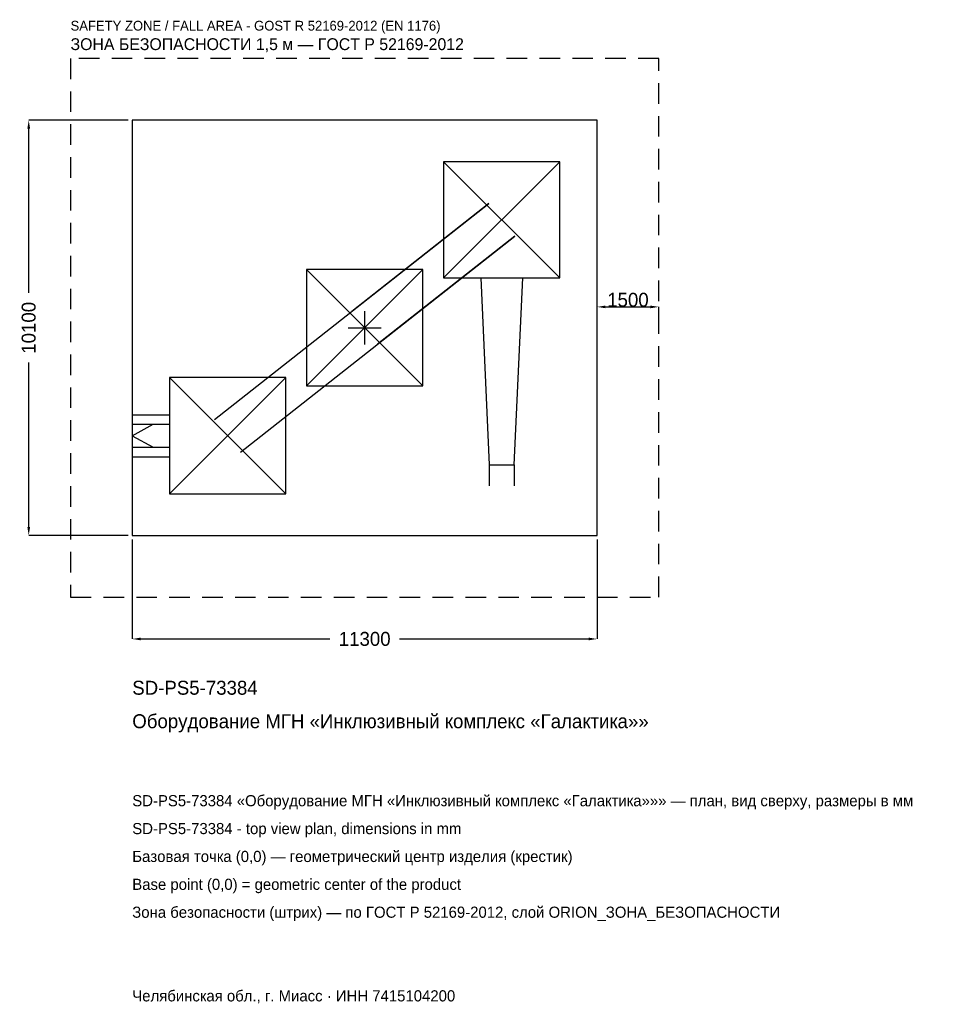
# Model space of a CAD drawing. Header units: metres. Extents: x -8386 to 14115, y -16451 to 7493.
import ezdxf

# ---------------------------------------------------------------- set-up
doc = ezdxf.new("R2010")
doc.units = ezdxf.units.M
doc.linetypes.add('DASHED', pattern=[800, 500, -300])
for name, color, linetype in [('ORION_ДАННЫЕ', 3, 'Continuous'), ('ORION_ЗОНА_БЕЗОПАСНОСТИ', 1, 'Continuous'), ('ORION_КОНТУР', 7, 'Continuous'), ('ORION_РАЗМЕРЫ', 8, 'Continuous')]:
    doc.layers.add(name, color=color, linetype=linetype)
doc.dimstyles.new('ORION', dxfattribs={"dimtxt": 339, "dimasz": 203.4, "dimexe": 1.25, "dimexo": 101.7, "dimtad": 1, "dimdec": 0, "dimcen": 2.5, "dimazin": 3, "dimtfac": 1, "dimtmove": 0, "dimatfit": 3, "dimarcsym": 0})

# ---------------------------------------------------------------- blocks, each defined once
blk = doc.blocks.new('_CLOSEDFILLED')
at = {"color": 0, "linetype": 'BYBLOCK'}
blk.add_solid([(-1, 0.16), (0, 0), (-1, -0.16)], dxfattribs=at)
blk = doc.blocks.new('*D1')
for p, q in [((-5650, -5151.7), (-5650, -7567)), ((5650, -5151.7), (5650, -7567)), ((-5446.6, -7567), (-847.5, -7567)), ((847.5, -7567), (5446.6, -7567))]:
    blk.add_line(p, q)
at = {"layer": 'Defpoints'}
for p in [(-5650, -5050), (5650, -5050), (-5650, -7567)]:
    blk.add_point(p, dxfattribs=at)
at = {"layer": 'ORION_РАЗМЕРЫ', "xscale": 203.4, "yscale": 203.4, "rotation": 180}
blk.add_blockref('_CLOSEDFILLED', (-5650, -7567), dxfattribs=at)
at = {"layer": 'ORION_РАЗМЕРЫ', "xscale": 203.4, "yscale": 203.4}
blk.add_blockref('_CLOSEDFILLED', (5650, -7567), dxfattribs=at)
at = {"layer": 'ORION_РАЗМЕРЫ', "insert": (0, -7567), "char_height": 339, "attachment_point": 5}
blk.add_mtext('11300', dxfattribs=at)
blk = doc.blocks.new('*D2')
for p, q in [((-5751.7, 5050), (-8167, 5050)), ((-8167, 847.5), (-8167, 4846.6)), ((-8167, -4846.6), (-8167, -847.5)), ((-5751.7, -5050), (-8167, -5050))]:
    blk.add_line(p, q)
at = {"layer": 'Defpoints'}
for p in [(-5650, 5050), (-8167, -5050), (-5650, -5050)]:
    blk.add_point(p, dxfattribs=at)
at = {"layer": 'ORION_РАЗМЕРЫ', "xscale": 203.4, "yscale": 203.4}
for p, rotation in [((-8167, 5050), 90), ((-8167, -5050), 270)]:
    blk.add_blockref('_CLOSEDFILLED', p, dxfattribs=dict(at, rotation=rotation))
at = {"layer": 'ORION_РАЗМЕРЫ', "insert": (-8167, 0), "char_height": 339, "attachment_point": 5, "rotation": 90}
blk.add_mtext('10100', dxfattribs=at)
blk = doc.blocks.new('ОРИОН SD-PS5-73384 Оборудование МГН Инклюзивный комплекс Галактика')
at = {"layer": 'ORION_ЗОНА_БЕЗОПАСНОСТИ', "linetype": 'DASHED'}
blk.add_lwpolyline([(-7150, -6550), (7150, -6550), (7150, 6550), (-7150, 6550)], close=True, dxfattribs=at)
at = {"layer": 'ORION_КОНТУР'}
for p, q in [((1918, 1212), (4746, 4040)), ((1918, 4040), (4746, 1212)), ((-3647.1, -2226.2), (3016.9, 3025.8)), ((3016.9, 3025.8), (-315.1, 399.8)), ((-3016.9, -3025.8), (3647.1, 2226.2)), ((3647.1, 2226.2), (315.1, -399.8)), ((-1414, -1414), (1414, 1414)), ((-1414, 1414), (1414, -1414)), ((-4746, -4040), (-1918, -1212)), ((-4746, -1212), (-1918, -4040)), ((-5650, -2117), (-4746, -2117)), ((-5650, -2346), (-4746, -2346)), ((-5650, -2626), (-5141, -2346)), ((-5650, -2626), (-5141, -2906)), ((-5650, -2906), (-4746, -2906)), ((-5650, -3135), (-4746, -3135)), ((3026.6, -3333), (3026.6, -3842)), ((3637.4, -3333), (3637.4, -3842))]:
    blk.add_line(p, q, dxfattribs=at)
for points in [[(-5650, -5050), (5650, -5050), (5650, 5050), (-5650, 5050)], [(1918, 1212), (4746, 1212), (4746, 4040), (1918, 4040)], [(-1414, -1414), (1414, -1414), (1414, 1414), (-1414, 1414)], [(-4746, -4040), (-1918, -4040), (-1918, -1212), (-4746, -1212)]]:
    blk.add_lwpolyline(points, close=True, dxfattribs=at)
blk.add_lwpolyline([(2823, 1212), (3026.6, -3333), (3637.4, -3333), (3841, 1212)], dxfattribs=at)
at = {"layer": 'ORION_РАЗМЕРЫ'}
for p, q in [((0, -404), (0, 404)), ((-404, 0), (404, 0))]:
    blk.add_line(p, q, dxfattribs=at)
at = {"layer": 'ORION_ДАННЫЕ'}
for tag, p in [('АРТИКУЛ', (-5650, -8923)), ('НАИМЕНОВАНИЕ', (-5650, -9736.6))]:
    blk.add_attdef(tag, p, '', height=339, dxfattribs=at)
at = {"layer": 'ORION_ДАННЫЕ', "flags": 1}
for tag, p in [('ПРОИЗВОДИТЕЛЬ', (-5650, -10550.2)), ('ТЕЛЕФОН', (-5650, -11363.8)), ('САЙТ', (-5650, -12991)), ('АДРЕС', (-5650, -13804.6)), ('РЕКВИЗИТЫ', (-5650, -14618.2)), ('ГАБАРИТЫ', (-5650, -15431.8)), ('ЗОНА_БЕЗОПАСНОСТИ', (-5650, -16245.4))]:
    blk.add_attdef(tag, p, '', height=339, dxfattribs=at)
at = {"layer": 'ORION_ЗОНА_БЕЗОПАСНОСТИ', "color": 1}
for s, height, p in [('SAFETY ZONE / FALL AREA - GOST R 52169-2012 (EN 1176)', 237.3, (-7150, 7228)), ('ЗОНА БЕЗОПАСНОСТИ 1,5 м — ГОСТ Р 52169-2012', 288.15, (-7150, 6753.4))]:
    blk.add_text(s, height=height, dxfattribs=at).set_placement(p)
at = {"layer": 'ORION_РАЗМЕРЫ'}
dim = blk.add_linear_dim(base=(-8167, -5050), p1=(-5650, -5050), p2=(-5650, 5050), angle=90, dimstyle='ORION', dxfattribs=at)
dim.commit()
dim.dimension.update_dxf_attribs({"geometry": '*D2', "text_midpoint": (-8167, 0)})
blk.add_linear_dim(base=(5650, 508.5), p1=(5650, 0), p2=(7150, 0), dimstyle='ORION', dxfattribs=at).render()
dim = blk.add_linear_dim(base=(-5650, -7567), p1=(-5650, -5050), p2=(5650, -5050), dimstyle='ORION', dxfattribs=at)
dim.commit()
dim.dimension.update_dxf_attribs({"geometry": '*D1', "text_midpoint": (0, -7567)})

msp = doc.modelspace()

# ---------------------------------------------------------------- block references
msp.add_blockref('ОРИОН SD-PS5-73384 Оборудование МГН Инклюзивный комплекс Галактика', (0, 0)).add_auto_attribs({'АРТИКУЛ': 'SD-PS5-73384', 'НАИМЕНОВАНИЕ': 'Оборудование МГН «Инклюзивный комплекс «Галактика»»'})

# ---------------------------------------------------------------- texts
at = {"layer": 'ORION_ДАННЫЕ', "color": 3}
for s, p in [('SD-PS5-73384 «Оборудование МГН «Инклюзивный комплекс «Галактика»»» — план, вид сверху, размеры в мм', (-5650, -11635)), ('SD-PS5-73384 - top view plan, dimensions in mm', (-5650, -12313)), ('Челябинская обл., г. Миасс · ИНН 7415104200', (-5650, -16381))]:
    msp.add_text(s, height=271.2, dxfattribs=at).set_placement(p)
at = {"layer": 'ORION_ДАННЫЕ', "color": 7}
for s, p in [('Базовая точка (0,0) — геометрический центр изделия (крестик)', (-5650, -12991)), ('Base point (0,0) = geometric center of the product', (-5650, -13669))]:
    msp.add_text(s, height=271.2, dxfattribs=at).set_placement(p)
at = {"layer": 'ORION_ДАННЫЕ', "color": 1}
msp.add_text('Зона безопасности (штрих) — по ГОСТ Р 52169-2012, слой ORION_ЗОНА_БЕЗОПАСНОСТИ', height=271.2, dxfattribs=at).set_placement((-5650, -14347))

doc.saveas('drawing.dxf')
